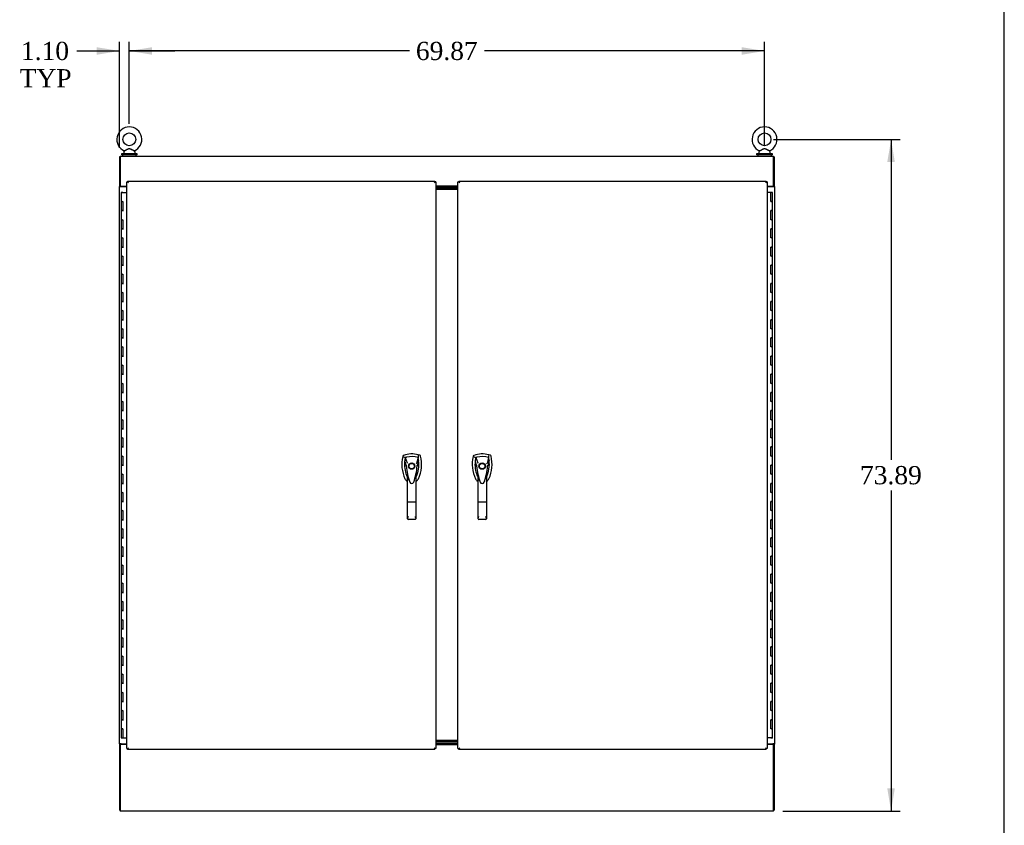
# Model space of a CAD drawing. Header units: inches. Extents: x 1 to 359, y -2 to 239.
# Tile 96 of 103: x 251 to 359, y 67 to 156. Entities that reach past the tile are written whole.
import ezdxf
from ezdxf.enums import TextEntityAlignment as Align

# ---------------------------------------------------------------- set-up
doc = ezdxf.new("R2010")
doc.units = ezdxf.units.IN
doc.header["$MEASUREMENT"] = 0
for name, color, linetype in [('COM54746-60', 7, 'Continuous'), ('COM70098', 7, 'Continuous'), ('COM71195-8', 7, 'Continuous'), ('COM71196-8', 7, 'Continuous'), ('COM71197-1', 7, 'Continuous'), ('COM71302-3', 7, 'Continuous'), ('COM71303-3', 7, 'Continuous'), ('Default', 7, 'Continuous'), ('GSK87756', 7, 'Continuous'), ('HAN13068', 7, 'Continuous'), ('NTS86070', 7, 'Continuous'), ('SCS86414', 7, 'Continuous'), ('WAF25377', 7, 'Continuous'), ('WAM254785', 7, 'Continuous')]:
    doc.layers.add(name, color=color, linetype=linetype)
doc.styles.add('SEACAD_Times_New_Roman', font='times.ttf')
doc.dimstyles.new('HAMMOND_(STH_-_540x360)', dxfattribs={"dimtxt": 2, "dimasz": 2.5, "dimexe": 1, "dimexo": 1, "dimgap": 0.5, "dimtad": 0, "dimtih": 1, "dimtoh": 1, "dimzin": 0, "dimdsep": 46, "dimtxsty": 'SEACAD_Times_New_Roman', "dimblk1": '_SE_FILLED', "dimblk2": '_SE_FILLED', "dimsah": 1, "dimcen": 1, "dimadec": 0, "dimazin": 0, "dimtfac": 0.8, "dimtofl": 0, "dimtmove": 0, "dimatfit": 3, "dimfxl": 1, "dimtolj": 1, "dimtzin": 0, "dimarcsym": 0})

# ---------------------------------------------------------------- blocks, each defined once
blk = doc.blocks.new('SE5')
at = {"layer": 'COM54746-60', "color": 7, "linetype": 'Continuous'}
for p, q in [((262.21, 136.62), (262.1, 136.62)), ((262.1, 136.62), (262.1, 135.62)), ((262.15, 136.63), (262.15, 136.65)), ((262.15, 136.65), (262.2, 136.65)), ((262.2, 136.63), (262.15, 136.63)), ((262.16, 136.63), (262.16, 136.62)), ((262.2, 136.65), (262.22, 136.65)), ((262.2, 136.63), (262.22, 136.63)), ((262.21, 136.62), (262.7, 136.62)), ((262.22, 136.65), (262.27, 136.65)), ((262.27, 136.63), (262.22, 136.63)), ((262.26, 136.62), (262.26, 136.63)), ((262.27, 136.65), (262.27, 136.63)), ((333.55, 136.62), (333.13, 136.62)), ((333.55, 135.62), (333.55, 136.62)), ((333.74, 136.62), (333.55, 136.62)), ((333.74, 135.62), (333.74, 136.62)), ((262.21, 135.62), (262.1, 135.62)), ((262.1, 135.62), (262.21, 135.62)), ((262.1, 135.62), (262.1, 134.62)), ((262.21, 135.62), (262.28, 135.62)), ((262.28, 135.62), (262.28, 134.62)), ((333.55, 135.62), (333.62, 135.62)), ((333.74, 135.62), (333.55, 135.62)), ((333.57, 135.62), (333.57, 135.62)), ((333.74, 135.62), (333.62, 135.62)), ((333.67, 135.62), (333.67, 135.62)), ((333.74, 134.62), (333.74, 135.62)), ((262.21, 134.62), (262.1, 134.62)), ((262.1, 134.62), (262.1, 133.62)), ((262.1, 134.62), (262.33, 134.62)), ((262.21, 134.62), (262.28, 134.62)), ((333.62, 134.62), (333.55, 134.62)), ((333.55, 133.62), (333.55, 134.62)), ((333.62, 134.62), (333.74, 134.62)), ((333.74, 133.62), (333.74, 134.62)), ((262.21, 133.62), (262.1, 133.62)), ((262.1, 133.62), (262.21, 133.62)), ((262.1, 133.62), (262.1, 132.62)), ((262.21, 133.62), (262.28, 133.62)), ((262.28, 133.62), (262.28, 132.62)), ((333.62, 133.62), (333.55, 133.62)), ((333.62, 133.62), (333.74, 133.62)), ((333.74, 133.62), (333.62, 133.62)), ((333.74, 132.62), (333.74, 133.62)), ((262.21, 132.62), (262.1, 132.62)), ((262.1, 132.62), (262.1, 131.62)), ((262.1, 132.62), (262.33, 132.62)), ((262.21, 132.62), (262.28, 132.62)), ((333.62, 132.62), (333.55, 132.62)), ((333.55, 131.62), (333.55, 132.62)), ((333.62, 132.62), (333.74, 132.62)), ((333.74, 131.62), (333.74, 132.62)), ((262.21, 131.62), (262.1, 131.62)), ((262.1, 131.62), (262.21, 131.62)), ((262.1, 131.62), (262.1, 130.62)), ((262.21, 131.62), (262.28, 131.62)), ((262.28, 131.62), (262.28, 130.62)), ((333.62, 131.62), (333.55, 131.62)), ((333.62, 131.62), (333.74, 131.62)), ((333.74, 131.62), (333.62, 131.62)), ((333.74, 130.62), (333.74, 131.62)), ((262.21, 130.62), (262.1, 130.62)), ((262.1, 130.62), (262.1, 129.62)), ((262.1, 130.62), (262.33, 130.62)), ((262.21, 130.62), (262.28, 130.62)), ((333.62, 130.62), (333.55, 130.62)), ((333.55, 129.62), (333.55, 130.62)), ((333.62, 130.62), (333.74, 130.62)), ((333.74, 129.62), (333.74, 130.62)), ((262.21, 129.62), (262.1, 129.62)), ((262.1, 129.62), (262.21, 129.62)), ((262.1, 129.62), (262.1, 128.62)), ((262.21, 129.62), (262.28, 129.62)), ((262.28, 129.62), (262.28, 128.62)), ((333.62, 129.62), (333.55, 129.62)), ((333.62, 129.62), (333.74, 129.62)), ((333.74, 129.62), (333.62, 129.62)), ((333.74, 128.62), (333.74, 129.62)), ((262.21, 128.62), (262.1, 128.62)), ((262.1, 128.62), (262.1, 127.62)), ((262.1, 128.62), (262.33, 128.62)), ((262.21, 128.62), (262.28, 128.62)), ((333.62, 128.62), (333.55, 128.62)), ((333.55, 127.62), (333.55, 128.62)), ((333.62, 128.62), (333.74, 128.62)), ((333.74, 127.62), (333.74, 128.62)), ((262.21, 127.62), (262.1, 127.62)), ((262.1, 127.62), (262.21, 127.62)), ((262.1, 127.62), (262.1, 126.62)), ((262.21, 127.62), (262.28, 127.62)), ((262.28, 127.62), (262.28, 126.62)), ((333.62, 127.62), (333.55, 127.62)), ((333.62, 127.62), (333.74, 127.62)), ((333.74, 127.62), (333.62, 127.62)), ((333.74, 126.62), (333.74, 127.62)), ((262.21, 126.62), (262.1, 126.62)), ((262.1, 126.62), (262.1, 125.62)), ((262.1, 126.62), (262.33, 126.62)), ((262.21, 126.62), (262.28, 126.62)), ((333.62, 126.62), (333.55, 126.62)), ((333.55, 125.62), (333.55, 126.62)), ((333.62, 126.62), (333.74, 126.62)), ((333.74, 125.62), (333.74, 126.62)), ((262.21, 125.62), (262.1, 125.62)), ((262.1, 125.62), (262.21, 125.62)), ((262.1, 125.62), (262.1, 124.62)), ((262.21, 124.62), (262.1, 124.62)), ((262.1, 124.62), (262.1, 123.62)), ((262.1, 124.62), (262.33, 124.62)), ((262.21, 125.62), (262.28, 125.62)), ((262.21, 124.62), (262.28, 124.62)), ((262.28, 125.62), (262.28, 124.62)), ((333.62, 125.62), (333.55, 125.62)), ((333.62, 124.62), (333.55, 124.62)), ((333.55, 123.62), (333.55, 124.62)), ((333.62, 125.62), (333.74, 125.62)), ((333.74, 125.62), (333.62, 125.62)), ((333.62, 124.62), (333.74, 124.62)), ((333.74, 124.62), (333.74, 125.62)), ((333.74, 123.62), (333.74, 124.62)), ((262.21, 123.62), (262.1, 123.62)), ((262.1, 123.62), (262.21, 123.62)), ((262.1, 123.62), (262.1, 122.62)), ((262.21, 123.62), (262.28, 123.62)), ((262.28, 123.62), (262.28, 122.62)), ((333.62, 123.62), (333.55, 123.62)), ((333.62, 123.62), (333.74, 123.62)), ((333.74, 123.62), (333.62, 123.62)), ((333.74, 122.62), (333.74, 123.62)), ((262.21, 122.62), (262.1, 122.62)), ((262.1, 122.62), (262.1, 121.62)), ((262.1, 122.62), (262.33, 122.62)), ((262.21, 122.62), (262.28, 122.62)), ((333.62, 122.62), (333.55, 122.62)), ((333.55, 121.62), (333.55, 122.62)), ((333.62, 122.62), (333.74, 122.62)), ((333.74, 121.62), (333.74, 122.62)), ((262.21, 121.62), (262.1, 121.62)), ((262.1, 121.62), (262.21, 121.62)), ((262.1, 121.62), (262.1, 120.62)), ((262.21, 121.62), (262.28, 121.62)), ((262.28, 121.62), (262.28, 120.62)), ((333.62, 121.62), (333.55, 121.62)), ((333.62, 121.62), (333.74, 121.62)), ((333.74, 121.62), (333.62, 121.62)), ((333.74, 120.62), (333.74, 121.62)), ((262.21, 120.62), (262.1, 120.62)), ((262.1, 120.62), (262.1, 119.62)), ((262.1, 120.62), (262.33, 120.62)), ((262.21, 120.62), (262.28, 120.62)), ((333.62, 120.62), (333.55, 120.62)), ((333.55, 119.62), (333.55, 120.62)), ((333.62, 120.62), (333.74, 120.62)), ((333.74, 119.62), (333.74, 120.62)), ((262.21, 119.62), (262.1, 119.62)), ((262.1, 119.62), (262.21, 119.62)), ((262.1, 119.62), (262.1, 118.62)), ((262.21, 119.62), (262.28, 119.62)), ((262.28, 119.62), (262.28, 118.62)), ((333.62, 119.62), (333.55, 119.62)), ((333.62, 119.62), (333.74, 119.62)), ((333.74, 119.62), (333.62, 119.62)), ((333.74, 118.62), (333.74, 119.62)), ((262.21, 118.62), (262.1, 118.62)), ((262.1, 118.62), (262.1, 117.62)), ((262.1, 118.62), (262.33, 118.62)), ((262.21, 118.62), (262.28, 118.62)), ((333.62, 118.62), (333.55, 118.62)), ((333.55, 117.62), (333.55, 118.62)), ((333.62, 118.62), (333.74, 118.62)), ((333.74, 117.62), (333.74, 118.62)), ((262.21, 117.62), (262.1, 117.62)), ((262.1, 117.62), (262.21, 117.62)), ((262.1, 117.62), (262.1, 116.62)), ((262.21, 117.62), (262.28, 117.62)), ((262.28, 117.62), (262.28, 116.62)), ((333.62, 117.62), (333.55, 117.62)), ((333.62, 117.62), (333.74, 117.62)), ((333.74, 117.62), (333.62, 117.62)), ((333.74, 116.62), (333.74, 117.62)), ((262.21, 116.62), (262.1, 116.62)), ((262.1, 116.62), (262.1, 115.62)), ((262.1, 116.62), (262.33, 116.62)), ((262.21, 116.62), (262.28, 116.62)), ((333.62, 116.62), (333.55, 116.62)), ((333.55, 115.62), (333.55, 116.62)), ((333.62, 116.62), (333.74, 116.62)), ((333.74, 115.62), (333.74, 116.62)), ((262.21, 115.62), (262.1, 115.62)), ((262.1, 115.62), (262.21, 115.62)), ((262.1, 115.62), (262.1, 114.62)), ((262.21, 115.62), (262.28, 115.62)), ((262.28, 115.62), (262.28, 114.62)), ((333.62, 115.62), (333.55, 115.62)), ((333.62, 115.62), (333.74, 115.62)), ((333.74, 115.62), (333.62, 115.62)), ((333.74, 114.62), (333.74, 115.62)), ((262.21, 114.62), (262.1, 114.62)), ((262.1, 114.62), (262.1, 113.62)), ((262.1, 114.62), (262.33, 114.62)), ((262.21, 114.62), (262.28, 114.62)), ((333.62, 114.62), (333.55, 114.62)), ((333.55, 113.62), (333.55, 114.62)), ((333.62, 114.62), (333.74, 114.62)), ((333.74, 113.62), (333.74, 114.62)), ((262.21, 113.62), (262.1, 113.62)), ((262.1, 113.62), (262.21, 113.62)), ((262.1, 113.62), (262.1, 112.62)), ((262.21, 113.62), (262.28, 113.62)), ((262.28, 113.62), (262.28, 112.62)), ((333.62, 113.62), (333.55, 113.62)), ((333.62, 113.62), (333.74, 113.62)), ((333.74, 113.62), (333.62, 113.62)), ((333.74, 112.62), (333.74, 113.62)), ((262.21, 112.62), (262.1, 112.62)), ((262.1, 112.62), (262.1, 111.62)), ((262.1, 112.62), (262.33, 112.62)), ((262.21, 111.62), (262.1, 111.62)), ((262.1, 111.62), (262.21, 111.62)), ((262.1, 111.62), (262.1, 110.62)), ((262.21, 112.62), (262.28, 112.62)), ((262.21, 111.62), (262.28, 111.62)), ((262.28, 111.62), (262.28, 110.62)), ((333.62, 112.62), (333.55, 112.62)), ((333.55, 111.62), (333.55, 112.62)), ((333.62, 111.62), (333.55, 111.62)), ((333.62, 112.62), (333.74, 112.62)), ((333.62, 111.62), (333.74, 111.62)), ((333.74, 111.62), (333.62, 111.62)), ((333.74, 111.62), (333.74, 112.62)), ((333.74, 110.62), (333.74, 111.62)), ((262.21, 110.62), (262.1, 110.62)), ((262.1, 110.62), (262.1, 109.62)), ((262.1, 110.62), (262.33, 110.62)), ((262.21, 110.62), (262.28, 110.62)), ((333.62, 110.62), (333.55, 110.62)), ((333.55, 109.62), (333.55, 110.62)), ((333.62, 110.62), (333.74, 110.62)), ((333.74, 109.62), (333.74, 110.62)), ((262.21, 109.62), (262.1, 109.62)), ((262.1, 109.62), (262.21, 109.62)), ((262.1, 109.62), (262.1, 108.62)), ((262.21, 109.62), (262.28, 109.62)), ((262.28, 109.62), (262.28, 108.62)), ((333.62, 109.62), (333.55, 109.62)), ((333.62, 109.62), (333.74, 109.62)), ((333.74, 109.62), (333.62, 109.62)), ((333.74, 108.62), (333.74, 109.62)), ((262.21, 108.62), (262.1, 108.62)), ((262.1, 108.62), (262.1, 107.62)), ((262.1, 108.62), (262.33, 108.62)), ((262.21, 108.62), (262.28, 108.62)), ((333.62, 108.62), (333.55, 108.62)), ((333.55, 107.62), (333.55, 108.62)), ((333.62, 108.62), (333.74, 108.62)), ((333.74, 107.62), (333.74, 108.62)), ((262.21, 107.62), (262.1, 107.62)), ((262.1, 107.62), (262.21, 107.62)), ((262.1, 107.62), (262.1, 106.62)), ((262.21, 107.62), (262.28, 107.62)), ((262.28, 107.62), (262.28, 106.62)), ((333.62, 107.62), (333.55, 107.62)), ((333.62, 107.62), (333.74, 107.62)), ((333.74, 107.62), (333.62, 107.62)), ((333.74, 106.62), (333.74, 107.62)), ((262.21, 106.62), (262.1, 106.62)), ((262.1, 106.62), (262.1, 105.62)), ((262.1, 106.62), (262.33, 106.62)), ((262.21, 106.62), (262.28, 106.62)), ((333.62, 106.62), (333.55, 106.62)), ((333.55, 105.62), (333.55, 106.62)), ((333.62, 106.62), (333.74, 106.62)), ((333.74, 105.62), (333.74, 106.62)), ((262.21, 105.62), (262.1, 105.62)), ((262.1, 105.62), (262.21, 105.62)), ((262.1, 105.62), (262.1, 104.62)), ((262.21, 105.62), (262.28, 105.62)), ((262.28, 105.62), (262.28, 104.62)), ((333.62, 105.62), (333.55, 105.62)), ((333.62, 105.62), (333.74, 105.62)), ((333.74, 105.62), (333.62, 105.62)), ((333.74, 104.62), (333.74, 105.62)), ((262.21, 104.62), (262.1, 104.62)), ((262.1, 104.62), (262.1, 103.62)), ((262.1, 104.62), (262.33, 104.62)), ((262.21, 104.62), (262.28, 104.62)), ((333.62, 104.62), (333.55, 104.62)), ((333.55, 103.62), (333.55, 104.62)), ((333.62, 104.62), (333.74, 104.62)), ((333.74, 103.62), (333.74, 104.62)), ((262.21, 103.62), (262.1, 103.62)), ((262.1, 103.62), (262.21, 103.62)), ((262.1, 103.62), (262.1, 102.62)), ((262.21, 103.62), (262.28, 103.62)), ((262.28, 103.62), (262.28, 102.62)), ((333.62, 103.62), (333.55, 103.62)), ((333.62, 103.62), (333.74, 103.62)), ((333.74, 103.62), (333.62, 103.62)), ((333.74, 102.62), (333.74, 103.62)), ((262.21, 102.62), (262.1, 102.62)), ((262.1, 102.62), (262.1, 101.62)), ((262.1, 102.62), (262.33, 102.62)), ((262.21, 102.62), (262.28, 102.62)), ((333.62, 102.62), (333.55, 102.62)), ((333.55, 101.62), (333.55, 102.62)), ((333.62, 102.62), (333.74, 102.62)), ((333.74, 101.62), (333.74, 102.62)), ((262.21, 101.62), (262.1, 101.62)), ((262.1, 101.62), (262.21, 101.62)), ((262.1, 101.62), (262.1, 100.62)), ((262.21, 101.62), (262.28, 101.62)), ((262.28, 101.62), (262.28, 100.62)), ((333.62, 101.62), (333.55, 101.62)), ((333.62, 101.62), (333.74, 101.62)), ((333.74, 101.62), (333.62, 101.62)), ((333.74, 100.62), (333.74, 101.62)), ((262.21, 100.62), (262.1, 100.62)), ((262.1, 100.62), (262.1, 99.62)), ((262.1, 100.62), (262.33, 100.62)), ((262.21, 100.62), (262.28, 100.62)), ((333.62, 100.62), (333.55, 100.62)), ((333.55, 99.62), (333.55, 100.62)), ((333.62, 100.62), (333.74, 100.62)), ((333.74, 99.62), (333.74, 100.62)), ((262.21, 99.62), (262.1, 99.62)), ((262.1, 99.62), (262.21, 99.62)), ((262.1, 99.62), (262.1, 98.62)), ((262.21, 98.62), (262.1, 98.62)), ((262.1, 98.62), (262.1, 97.62)), ((262.1, 98.62), (262.33, 98.62)), ((262.21, 99.62), (262.28, 99.62)), ((262.21, 98.62), (262.28, 98.62)), ((262.28, 99.62), (262.28, 98.62)), ((333.62, 99.62), (333.55, 99.62)), ((333.62, 98.62), (333.55, 98.62)), ((333.55, 97.62), (333.55, 98.62)), ((333.62, 99.62), (333.74, 99.62)), ((333.74, 99.62), (333.62, 99.62)), ((333.62, 98.62), (333.74, 98.62)), ((333.74, 98.62), (333.74, 99.62)), ((333.74, 97.62), (333.74, 98.62)), ((262.21, 97.62), (262.1, 97.62)), ((262.1, 97.62), (262.21, 97.62)), ((262.1, 97.62), (262.1, 96.62)), ((262.21, 97.62), (262.28, 97.62)), ((262.28, 97.62), (262.28, 96.62)), ((333.62, 97.62), (333.55, 97.62)), ((333.62, 97.62), (333.74, 97.62)), ((333.74, 97.62), (333.62, 97.62)), ((333.74, 96.62), (333.74, 97.62)), ((262.21, 96.62), (262.1, 96.62)), ((262.1, 96.62), (262.1, 95.62)), ((262.1, 96.62), (262.33, 96.62)), ((262.21, 96.62), (262.28, 96.62)), ((333.62, 96.62), (333.55, 96.62)), ((333.55, 95.62), (333.55, 96.62)), ((333.62, 96.62), (333.74, 96.62)), ((333.74, 95.62), (333.74, 96.62)), ((262.21, 95.62), (262.1, 95.62)), ((262.1, 95.62), (262.21, 95.62)), ((262.1, 95.62), (262.1, 94.62)), ((262.21, 95.62), (262.28, 95.62)), ((262.28, 95.62), (262.28, 94.62)), ((333.62, 95.62), (333.55, 95.62)), ((333.62, 95.62), (333.74, 95.62)), ((333.74, 95.62), (333.62, 95.62)), ((333.74, 94.62), (333.74, 95.62)), ((262.21, 94.62), (262.1, 94.62)), ((262.1, 94.62), (262.1, 93.62)), ((262.1, 94.62), (262.33, 94.62)), ((262.21, 94.62), (262.28, 94.62)), ((333.62, 94.62), (333.55, 94.62)), ((333.55, 93.62), (333.55, 94.62)), ((333.62, 94.62), (333.74, 94.62)), ((333.74, 93.62), (333.74, 94.62)), ((262.21, 93.62), (262.1, 93.62)), ((262.1, 93.62), (262.21, 93.62)), ((262.1, 93.62), (262.1, 92.62)), ((262.21, 93.62), (262.28, 93.62)), ((262.28, 93.62), (262.28, 92.62)), ((333.62, 93.62), (333.55, 93.62)), ((333.62, 93.62), (333.74, 93.62)), ((333.74, 93.62), (333.62, 93.62)), ((333.74, 92.62), (333.74, 93.62)), ((262.21, 92.62), (262.1, 92.62)), ((262.1, 92.62), (262.1, 91.62)), ((262.1, 92.62), (262.33, 92.62)), ((262.21, 92.62), (262.28, 92.62)), ((333.62, 92.62), (333.55, 92.62)), ((333.55, 91.62), (333.55, 92.62)), ((333.62, 92.62), (333.74, 92.62)), ((333.74, 91.62), (333.74, 92.62)), ((262.21, 91.62), (262.1, 91.62)), ((262.1, 91.62), (262.21, 91.62)), ((262.1, 91.62), (262.1, 90.62)), ((262.21, 91.62), (262.28, 91.62)), ((262.28, 91.62), (262.28, 90.62)), ((333.62, 91.62), (333.55, 91.62)), ((333.62, 91.62), (333.74, 91.62)), ((333.74, 91.62), (333.62, 91.62)), ((333.74, 90.62), (333.74, 91.62)), ((262.21, 90.62), (262.1, 90.62)), ((262.1, 90.62), (262.1, 89.62)), ((262.1, 90.62), (262.33, 90.62)), ((262.21, 90.62), (262.28, 90.62)), ((333.62, 90.62), (333.55, 90.62)), ((333.55, 89.62), (333.55, 90.62)), ((333.62, 90.62), (333.74, 90.62)), ((333.74, 89.62), (333.74, 90.62)), ((262.21, 89.62), (262.1, 89.62)), ((262.1, 89.62), (262.21, 89.62)), ((262.1, 89.62), (262.1, 88.62)), ((262.21, 89.62), (262.28, 89.62)), ((262.28, 89.62), (262.28, 88.62)), ((333.62, 89.62), (333.55, 89.62)), ((333.62, 89.62), (333.74, 89.62)), ((333.74, 89.62), (333.62, 89.62)), ((333.74, 88.62), (333.74, 89.62)), ((262.21, 88.62), (262.1, 88.62)), ((262.1, 88.62), (262.1, 87.62)), ((262.1, 88.62), (262.33, 88.62)), ((262.21, 88.62), (262.28, 88.62)), ((333.62, 88.62), (333.55, 88.62)), ((333.55, 87.62), (333.55, 88.62)), ((333.62, 88.62), (333.74, 88.62)), ((333.74, 87.62), (333.74, 88.62)), ((262.21, 87.62), (262.1, 87.62)), ((262.1, 87.62), (262.21, 87.62)), ((262.1, 87.62), (262.1, 86.62)), ((262.21, 87.62), (262.28, 87.62)), ((262.28, 87.62), (262.28, 86.62)), ((333.62, 87.62), (333.55, 87.62)), ((333.62, 87.62), (333.74, 87.62)), ((333.74, 87.62), (333.62, 87.62)), ((333.74, 86.62), (333.74, 87.62)), ((262.21, 86.62), (262.1, 86.62)), ((262.1, 86.62), (262.1, 85.62)), ((262.1, 86.62), (262.33, 86.62)), ((262.21, 85.62), (262.1, 85.62)), ((262.1, 85.62), (262.21, 85.62)), ((262.1, 85.62), (262.1, 84.62)), ((262.21, 86.62), (262.28, 86.62)), ((262.21, 85.62), (262.28, 85.62)), ((262.28, 85.62), (262.28, 84.62)), ((333.62, 86.62), (333.55, 86.62)), ((333.55, 85.62), (333.55, 86.62)), ((333.62, 85.62), (333.55, 85.62)), ((333.62, 86.62), (333.74, 86.62)), ((333.62, 85.62), (333.74, 85.62)), ((333.74, 85.62), (333.62, 85.62)), ((333.74, 85.62), (333.74, 86.62)), ((333.74, 84.62), (333.74, 85.62)), ((262.21, 84.62), (262.1, 84.62)), ((262.1, 84.62), (262.1, 83.62)), ((262.1, 84.62), (262.33, 84.62)), ((262.21, 84.62), (262.28, 84.62)), ((333.62, 84.62), (333.55, 84.62)), ((333.55, 83.62), (333.55, 84.62)), ((333.62, 84.62), (333.74, 84.62)), ((333.74, 83.62), (333.74, 84.62)), ((262.21, 83.62), (262.1, 83.62)), ((262.1, 83.62), (262.21, 83.62)), ((262.1, 83.62), (262.1, 82.62)), ((262.21, 83.62), (262.28, 83.62)), ((262.28, 83.62), (262.28, 82.62)), ((333.62, 83.62), (333.55, 83.62)), ((333.62, 83.62), (333.74, 83.62)), ((333.74, 83.62), (333.62, 83.62)), ((333.74, 82.62), (333.74, 83.62)), ((262.21, 82.62), (262.1, 82.62)), ((262.1, 82.62), (262.1, 81.62)), ((262.1, 82.62), (262.33, 82.62)), ((262.21, 82.62), (262.28, 82.62)), ((333.62, 82.62), (333.55, 82.62)), ((333.55, 81.62), (333.55, 82.62)), ((333.62, 82.62), (333.74, 82.62)), ((333.74, 81.62), (333.74, 82.62)), ((262.21, 81.62), (262.1, 81.62)), ((262.1, 81.62), (262.21, 81.62)), ((262.1, 81.62), (262.1, 80.62)), ((262.21, 81.62), (262.28, 81.62)), ((262.28, 81.62), (262.28, 80.62)), ((333.62, 81.62), (333.55, 81.62)), ((333.62, 81.62), (333.74, 81.62)), ((333.74, 81.62), (333.62, 81.62)), ((333.74, 80.62), (333.74, 81.62)), ((262.21, 80.62), (262.1, 80.62)), ((262.1, 80.62), (262.1, 79.62)), ((262.1, 80.62), (262.33, 80.62)), ((262.21, 80.62), (262.28, 80.62)), ((333.62, 80.62), (333.55, 80.62)), ((333.55, 79.62), (333.55, 80.62)), ((333.62, 80.62), (333.74, 80.62)), ((333.74, 79.62), (333.74, 80.62)), ((262.21, 79.62), (262.1, 79.62)), ((262.1, 79.62), (262.21, 79.62)), ((262.1, 79.62), (262.1, 78.62)), ((262.21, 79.62), (262.28, 79.62)), ((262.28, 79.62), (262.28, 78.62)), ((333.62, 79.62), (333.55, 79.62)), ((333.62, 79.62), (333.74, 79.62)), ((333.74, 79.62), (333.62, 79.62)), ((333.74, 78.62), (333.74, 79.62)), ((262.21, 78.62), (262.1, 78.62)), ((262.1, 78.62), (262.1, 77.62)), ((262.1, 78.62), (262.33, 78.62)), ((262.21, 78.62), (262.28, 78.62)), ((333.55, 77.62), (333.55, 78.62)), ((333.62, 78.62), (333.55, 78.62)), ((333.62, 78.62), (333.74, 78.62)), ((333.74, 77.62), (333.74, 78.62)), ((262.1, 77.62), (262.21, 77.62)), ((262.1, 77.62), (262.28, 77.62)), ((262.1, 77.62), (262.1, 76.62)), ((262.16, 77.62), (262.16, 77.62)), ((262.28, 77.62), (262.21, 77.62)), ((262.26, 77.62), (262.26, 77.62)), ((262.28, 77.62), (262.28, 76.62)), ((333.62, 77.62), (333.55, 77.62)), ((333.62, 77.62), (333.74, 77.62)), ((333.74, 77.62), (333.62, 77.62)), ((333.74, 76.62), (333.74, 77.62)), ((262.1, 76.62), (262.28, 76.62)), ((262.28, 76.62), (262.7, 76.62)), ((333.62, 76.62), (333.13, 76.62)), ((333.56, 76.58), (333.56, 76.61)), ((333.56, 76.61), (333.61, 76.61)), ((333.61, 76.58), (333.56, 76.58)), ((333.57, 76.62), (333.57, 76.61)), ((333.63, 76.61), (333.61, 76.61)), ((333.63, 76.58), (333.61, 76.58)), ((333.62, 76.62), (333.74, 76.62)), ((333.63, 76.61), (333.68, 76.61)), ((333.68, 76.58), (333.63, 76.58)), ((333.67, 76.61), (333.67, 76.62)), ((333.68, 76.61), (333.68, 76.58))]:
    blk.add_line(p, q, dxfattribs=at)
at = {"layer": 'COM70098', "color": 7, "linetype": 'Continuous'}
for p, q in [((299.13, 137.26), (296.7, 137.26)), ((299.13, 137.16), (296.7, 137.16)), ((299.13, 137.04), (296.7, 137.04)), ((299.13, 136.95), (296.7, 136.95)), ((299.13, 76.33), (296.7, 76.33)), ((299.13, 76.23), (296.7, 76.23)), ((296.7, 76.04), (299.13, 76.04)), ((296.7, 75.95), (299.13, 75.95))]:
    blk.add_line(p, q, dxfattribs=at)
at = {"layer": 'COM71195-8', "color": 7, "linetype": 'Continuous'}
for p, q in [((262.7, 137.79), (262.79, 137.79)), ((262.7, 75.45), (262.7, 137.79)), ((262.79, 137.88), (262.79, 137.79)), ((262.79, 137.88), (296.6, 137.88)), ((262.79, 137.79), (262.89, 137.69)), ((262.79, 137.79), (262.89, 137.69)), ((296.6, 137.79), (296.51, 137.69)), ((296.6, 137.79), (296.51, 137.69)), ((296.6, 137.88), (296.6, 137.79)), ((296.7, 137.79), (296.6, 137.79)), ((296.7, 137.79), (296.7, 75.45)), ((262.7, 75.45), (262.79, 75.45)), ((262.79, 75.45), (262.89, 75.54)), ((262.79, 75.45), (262.89, 75.54)), ((262.79, 75.35), (262.79, 75.45)), ((296.6, 75.35), (262.79, 75.35)), ((296.6, 75.45), (296.51, 75.54)), ((296.6, 75.45), (296.51, 75.54)), ((296.6, 75.35), (296.6, 75.45)), ((296.7, 75.45), (296.6, 75.45))]:
    blk.add_line(p, q, dxfattribs=at)
at = {"layer": 'COM71196-8', "color": 7, "linetype": 'Continuous'}
for p, q in [((299.13, 137.79), (299.23, 137.79)), ((299.13, 75.45), (299.13, 137.79)), ((299.23, 137.88), (299.23, 137.79)), ((299.23, 137.88), (333.04, 137.88)), ((299.23, 137.79), (299.32, 137.69)), ((299.23, 137.79), (299.32, 137.69)), ((333.04, 137.79), (332.94, 137.69)), ((333.04, 137.79), (332.94, 137.69)), ((333.04, 137.88), (333.04, 137.79)), ((333.13, 137.79), (333.04, 137.79)), ((333.13, 137.79), (333.13, 75.45)), ((299.13, 75.45), (299.23, 75.45)), ((299.23, 75.45), (299.32, 75.54)), ((299.23, 75.45), (299.32, 75.54)), ((299.23, 75.35), (299.23, 75.45)), ((333.04, 75.35), (299.23, 75.35)), ((333.04, 75.45), (332.94, 75.54)), ((333.04, 75.45), (332.94, 75.54)), ((333.04, 75.35), (333.04, 75.45)), ((333.13, 75.45), (333.04, 75.45))]:
    blk.add_line(p, q, dxfattribs=at)
at = {"layer": 'COM71197-1', "color": 7, "linetype": 'Continuous'}
for p, q in [((261.98, 140.54), (261.89, 140.54)), ((261.89, 140.54), (261.89, 137.29)), ((333.85, 140.54), (333.95, 140.54)), ((333.95, 137.29), (333.95, 140.54)), ((261.89, 137.26), (261.89, 137.29)), ((261.98, 137.29), (261.89, 137.29)), ((261.89, 75.95), (261.89, 137.26)), ((261.89, 137.26), (262.08, 137.26)), ((261.98, 137.26), (261.98, 137.29)), ((262.7, 137.26), (262.08, 137.26)), ((333.76, 137.26), (333.13, 137.26)), ((333.76, 137.26), (333.95, 137.26)), ((333.85, 137.26), (333.85, 137.29)), ((333.95, 137.29), (333.85, 137.29)), ((333.95, 137.26), (333.95, 137.29)), ((333.95, 137.26), (333.95, 75.95)), ((261.89, 75.95), (261.89, 75.92)), ((262.08, 75.95), (261.89, 75.95)), ((261.89, 75.92), (261.98, 75.92)), ((261.89, 75.92), (261.89, 68.67)), ((261.98, 75.95), (261.98, 75.92)), ((262.08, 75.95), (262.7, 75.95)), ((333.13, 75.95), (333.76, 75.95)), ((333.95, 75.95), (333.76, 75.95)), ((333.85, 75.95), (333.85, 75.92)), ((333.85, 75.92), (333.95, 75.92)), ((333.95, 75.95), (333.95, 75.92)), ((333.95, 68.67), (333.95, 75.92)), ((261.98, 68.67), (261.89, 68.67)), ((333.95, 68.67), (333.85, 68.67))]:
    blk.add_line(p, q, dxfattribs=at)
at = {"layer": 'COM71302-3', "color": 7, "linetype": 'Continuous'}
for p, q in [((261.98, 140.63), (333.85, 140.63)), ((261.98, 140.63), (261.98, 140.49)), ((261.98, 140.49), (261.98, 137.29)), ((333.85, 140.49), (333.85, 140.63)), ((333.85, 137.29), (333.85, 140.49)), ((261.98, 137.29), (262.7, 137.29)), ((296.7, 137.35), (299.13, 137.35)), ((333.13, 137.29), (333.85, 137.29))]:
    blk.add_line(p, q, dxfattribs=at)
at = {"layer": 'COM71303-3', "color": 7, "linetype": 'Continuous'}
for p, q in [((261.98, 75.92), (261.98, 68.76)), ((261.98, 75.92), (262.7, 75.92)), ((299.13, 75.94), (296.7, 75.94)), ((299.13, 75.85), (296.7, 75.85)), ((333.13, 75.92), (333.85, 75.92)), ((333.85, 68.76), (333.85, 75.92)), ((261.98, 68.76), (261.98, 68.57)), ((333.85, 68.57), (261.98, 68.57)), ((333.85, 68.57), (333.85, 68.76))]:
    blk.add_line(p, q, dxfattribs=at)
at = {"layer": 'GSK87756', "color": 7, "linetype": 'Continuous'}
for p, q in [((299.13, 137.16), (296.7, 137.16)), ((299.13, 136.98), (296.7, 136.98)), ((299.13, 76.23), (296.7, 76.23)), ((299.13, 76.04), (296.7, 76.04))]:
    blk.add_line(p, q, dxfattribs=at)
at = {"layer": 'HAN13068', "color": 7, "linetype": 'Continuous'}
for p, q in [((293.06, 107.62), (293.05, 107.56)), ((293.05, 107.56), (293.33, 107.46)), ((293.33, 107.46), (293.55, 106.88)), ((294.75, 107.46), (294.58, 106.8)), ((294.94, 107.71), (294.76, 107.77)), ((300.81, 107.62), (300.8, 107.56)), ((300.8, 107.56), (301.08, 107.46)), ((301.08, 107.46), (301.3, 106.88)), ((302.5, 107.46), (302.33, 106.8)), ((302.69, 107.71), (302.51, 107.77)), ((293.43, 106.53), (293.43, 106.53)), ((293.55, 106.88), (293.59, 106.85)), ((294.65, 106.54), (294.65, 106.54)), ((301.18, 106.53), (301.18, 106.53)), ((301.3, 106.88), (301.34, 106.85)), ((302.4, 106.54), (302.4, 106.54)), ((293.59, 102.54), (293.59, 105.52)), ((294.5, 105.52), (294.5, 102.54)), ((294.5, 105.24), (294.52, 105.28)), ((301.34, 102.54), (301.34, 105.52)), ((302.25, 105.52), (302.25, 102.54)), ((302.25, 105.24), (302.27, 105.28)), ((293.78, 104.88), (293.78, 104.87)), ((301.53, 104.88), (301.53, 104.87)), ((293.59, 100.73), (293.59, 102.54)), ((294.41, 102.54), (293.68, 102.54)), ((294.5, 102.54), (294.5, 100.73)), ((301.34, 100.73), (301.34, 102.54)), ((302.16, 102.54), (301.43, 102.54)), ((302.25, 102.54), (302.25, 100.73)), ((294.41, 100.64), (293.68, 100.64)), ((302.16, 100.64), (301.43, 100.64))]:
    blk.add_line(p, q, dxfattribs=at)
for centre, radius in [((294.04, 106.52), 0.35), ((294.04, 106.52), 0.3), ((301.79, 106.52), 0.35), ((301.79, 106.52), 0.3)]:
    blk.add_circle(centre, radius, dxfattribs=at)
for centre, radius, start, end in [((296.67, 106.71), 3.72, 166.7532, 205.1027), ((294.04, 105.28), 2.58, 73.8589, 110.3492), ((296.67, 106.71), 3.42, 167.3846, 174.7018), ((294.04, 105.28), 2.28, 106.8385, 108.0343), ((294.04, 105.28), 2.28, 104.4503, 106.8385), ((294.04, 105.28), 2.28, 71.9657, 104.4503), ((291.41, 106.71), 3.42, 10.1138, 12.6154), ((291.41, 106.71), 3.42, 8.519, 10.1138), ((304.42, 106.71), 3.72, 166.7532, 205.1027), ((301.79, 105.28), 2.58, 73.8589, 110.3492), ((304.42, 106.71), 3.42, 167.3846, 174.7018), ((301.79, 105.28), 2.28, 106.8385, 108.0343), ((301.79, 105.28), 2.28, 104.4503, 106.8385), ((301.79, 105.28), 2.28, 71.9657, 104.4503), ((299.16, 106.71), 3.42, 10.1138, 12.6154), ((299.16, 106.71), 3.42, 8.519, 10.1138), ((296.67, 106.71), 3.42, 174.7018, 200.2077), ((293.52, 105.19), 1.35, 91.2336, 93.7696), ((300.28, 107.1), 6.87, 184.7542, 199.9908), ((287.6, 107.13), 7.07, 340.3478, 355.1696), ((291.41, 106.71), 3.42, 334.8973, 7.2824), ((307.4, 80.09), 29.63, 115.6418, 115.7539), ((294.58, 105.75), 0.791, 85.3077, 89.6394), ((291.41, 106.71), 3.42, 7.2824, 8.519), ((304.42, 106.71), 3.42, 174.7018, 200.2077), ((301.27, 105.19), 1.35, 91.2336, 93.7696), ((308.03, 107.1), 6.87, 184.7542, 199.9908), ((295.35, 107.13), 7.07, 340.3478, 355.1696), ((299.16, 106.71), 3.42, 334.8973, 7.2824), ((315.15, 80.09), 29.63, 115.6418, 115.7539), ((302.33, 105.75), 0.791, 85.3077, 89.6394), ((299.16, 106.71), 3.42, 7.2824, 8.519), ((296.67, 106.71), 3.42, 200.2077, 205.1027), ((293.98, 105.45), 0.45, 205.1027, 208.4225), ((292.06, 104.91), 1.65, 10.2762, 21.6458), ((294.1, 105.45), 0.45, 331.5775, 334.8973), ((294.1, 105.45), 0.75, 301.8486, 334.8973), ((304.42, 106.71), 3.42, 200.2077, 205.1027), ((301.73, 105.45), 0.45, 205.1027, 208.4225), ((299.81, 104.91), 1.65, 10.2762, 21.6458), ((301.85, 105.45), 0.45, 331.5775, 334.8973), ((301.85, 105.45), 0.75, 301.8486, 334.8973), ((293.98, 105.45), 0.75, 233.4788, 238.1514), ((294.04, 104.84), 0.234, 202.2802, 338.2167), ((301.73, 105.45), 0.75, 233.4788, 238.1514), ((301.79, 104.84), 0.234, 202.2802, 338.2167), ((293.68, 100.73), 0.0903, 180.0017, 181.1154), ((293.68, 100.73), 0.09, 181.1172, 270), ((294.41, 100.73), 0.09, 270, 358.8828), ((294.41, 100.73), 0.0903, 358.8846, 359.9983), ((301.43, 100.73), 0.0903, 180.0017, 181.1154), ((301.43, 100.73), 0.09, 181.1172, 270), ((302.16, 100.73), 0.09, 270, 358.8828), ((302.16, 100.73), 0.0903, 358.8846, 359.9983)]:
    blk.add_arc(centre, radius, start, end, dxfattribs=at)
for points in [[(293.14, 107.71), (293.1, 107.69), (293.07, 107.66), (293.06, 107.62)], [(294.76, 107.77), (294.76, 107.66), (294.75, 107.56), (294.75, 107.46)], [(295.02, 107.62), (295.01, 107.66), (294.98, 107.69), (294.94, 107.71)], [(300.89, 107.71), (300.85, 107.69), (300.82, 107.66), (300.81, 107.62)], [(302.51, 107.77), (302.51, 107.66), (302.5, 107.56), (302.5, 107.46)], [(302.77, 107.62), (302.76, 107.66), (302.73, 107.69), (302.69, 107.71)], [(293.27, 107.02), (293.32, 106.86), (293.38, 106.7), (293.43, 106.53)], [(294.8, 107.14), (294.75, 106.94), (294.7, 106.74), (294.65, 106.54)], [(301.02, 107.02), (301.07, 106.86), (301.13, 106.7), (301.18, 106.53)], [(302.55, 107.14), (302.5, 106.94), (302.45, 106.74), (302.4, 106.54)], [(293.3, 105.13), (293.35, 105.02), (293.44, 104.92), (293.53, 104.85)], [(301.05, 105.13), (301.1, 105.02), (301.19, 104.92), (301.28, 104.85)]]:
    blk.add_open_spline(points, degree=3, dxfattribs=at)
for points, knots in [([(294.78, 105.13), (294.96, 105.51), (295.07, 105.93), (295.15, 106.78), (295.12, 107.21), (295.02, 107.62)], [0, 0, 0, 0, 0.5, 0.5, 1, 1, 1, 1]), ([(302.53, 105.13), (302.71, 105.51), (302.82, 105.93), (302.9, 106.78), (302.87, 107.21), (302.77, 107.62)], [0, 0, 0, 0, 0.5, 0.5, 1, 1, 1, 1]), ([(293.78, 104.88), (293.76, 104.92), (293.75, 104.96), (293.72, 105.07), (293.69, 105.14), (293.68, 105.21)], [0.770336, 0.770336, 0.770336, 0.770336, 0.8588735, 0.8588735, 1, 1, 1, 1]), ([(294.41, 105.21), (294.42, 105.26), (294.44, 105.32), (294.46, 105.41), (294.47, 105.43), (294.48, 105.48), (294.48, 105.49), (294.49, 105.51), (294.49, 105.51), (294.49, 105.52), (294.5, 105.52), (294.5, 105.52)], [0, 0, 0, 0, 0.5, 0.5, 0.75, 0.75, 0.875, 0.875, 0.9375, 0.9375, 1, 1, 1, 1]), ([(301.53, 104.88), (301.51, 104.92), (301.5, 104.96), (301.47, 105.07), (301.44, 105.14), (301.43, 105.21)], [0.770336, 0.770336, 0.770336, 0.770336, 0.8588735, 0.8588735, 1, 1, 1, 1]), ([(302.16, 105.21), (302.17, 105.26), (302.19, 105.32), (302.21, 105.41), (302.22, 105.43), (302.23, 105.48), (302.23, 105.49), (302.24, 105.51), (302.24, 105.51), (302.24, 105.52), (302.25, 105.52), (302.25, 105.52)], [0, 0, 0, 0, 0.5, 0.5, 0.75, 0.75, 0.875, 0.875, 0.9375, 0.9375, 1, 1, 1, 1]), ([(293.68, 102.54), (293.67, 102.54), (293.66, 102.54), (293.65, 102.54), (293.65, 102.54), (293.64, 102.54), (293.63, 102.54), (293.62, 102.54), (293.62, 102.54), (293.6, 102.54), (293.6, 102.54), (293.59, 102.54), (293.59, 102.54), (293.59, 102.54), (293.59, 102.54), (293.59, 102.54)], [0, 0, 0, 0, 0.125, 0.125, 0.25, 0.25, 0.375, 0.375, 0.5, 0.5, 0.75, 0.75, 0.875, 0.875, 1, 1, 1, 1]), ([(294.5, 102.54), (294.5, 102.54), (294.49, 102.54), (294.49, 102.54), (294.49, 102.54), (294.48, 102.54), (294.48, 102.54), (294.46, 102.54), (294.46, 102.54), (294.45, 102.54), (294.45, 102.54), (294.43, 102.54), (294.43, 102.54), (294.42, 102.54), (294.41, 102.54), (294.41, 102.54)], [0, 0, 0, 0, 0.125, 0.125, 0.25, 0.25, 0.5, 0.5, 0.625, 0.625, 0.75, 0.75, 0.875, 0.875, 1, 1, 1, 1]), ([(301.43, 102.54), (301.42, 102.54), (301.41, 102.54), (301.4, 102.54), (301.4, 102.54), (301.39, 102.54), (301.38, 102.54), (301.37, 102.54), (301.37, 102.54), (301.35, 102.54), (301.35, 102.54), (301.34, 102.54), (301.34, 102.54), (301.34, 102.54), (301.34, 102.54), (301.34, 102.54)], [0, 0, 0, 0, 0.125, 0.125, 0.25, 0.25, 0.375, 0.375, 0.5, 0.5, 0.75, 0.75, 0.875, 0.875, 1, 1, 1, 1]), ([(302.25, 102.54), (302.25, 102.54), (302.24, 102.54), (302.24, 102.54), (302.24, 102.54), (302.23, 102.54), (302.23, 102.54), (302.21, 102.54), (302.21, 102.54), (302.2, 102.54), (302.2, 102.54), (302.18, 102.54), (302.18, 102.54), (302.17, 102.54), (302.16, 102.54), (302.16, 102.54)], [0, 0, 0, 0, 0.125, 0.125, 0.25, 0.25, 0.5, 0.5, 0.625, 0.625, 0.75, 0.75, 0.875, 0.875, 1, 1, 1, 1]), ([(293.59, 100.73), (293.59, 100.75), (293.59, 100.76), (293.6, 100.79), (293.6, 100.8), (293.61, 100.82), (293.61, 100.83), (293.63, 100.86), (293.63, 100.88), (293.65, 100.92), (293.65, 100.93), (293.67, 100.95), (293.67, 100.96), (293.68, 100.97)], [0, 0, 0, 0, 0.25, 0.25, 0.375, 0.375, 0.5, 0.5, 0.75, 0.75, 0.875, 0.875, 1, 1, 1, 1]), ([(294.41, 100.97), (294.41, 100.96), (294.42, 100.95), (294.43, 100.93), (294.43, 100.92), (294.45, 100.88), (294.46, 100.86), (294.47, 100.83), (294.47, 100.82), (294.48, 100.8), (294.48, 100.79), (294.49, 100.76), (294.5, 100.75), (294.5, 100.73)], [0, 0, 0, 0, 0.125, 0.125, 0.25, 0.25, 0.5, 0.5, 0.625, 0.625, 0.75, 0.75, 1, 1, 1, 1]), ([(301.34, 100.73), (301.34, 100.75), (301.34, 100.76), (301.35, 100.79), (301.35, 100.8), (301.36, 100.82), (301.36, 100.83), (301.38, 100.86), (301.38, 100.88), (301.4, 100.92), (301.4, 100.93), (301.42, 100.95), (301.42, 100.96), (301.43, 100.97)], [0, 0, 0, 0, 0.25, 0.25, 0.375, 0.375, 0.5, 0.5, 0.75, 0.75, 0.875, 0.875, 1, 1, 1, 1]), ([(302.16, 100.97), (302.16, 100.96), (302.17, 100.95), (302.18, 100.93), (302.18, 100.92), (302.2, 100.88), (302.21, 100.86), (302.22, 100.83), (302.22, 100.82), (302.23, 100.8), (302.23, 100.79), (302.24, 100.76), (302.25, 100.75), (302.25, 100.73)], [0, 0, 0, 0, 0.125, 0.125, 0.25, 0.25, 0.5, 0.5, 0.625, 0.625, 0.75, 0.75, 1, 1, 1, 1])]:
    blk.add_open_spline(points, degree=3, knots=knots, dxfattribs=at)
at = {"layer": 'NTS86070', "color": 7, "linetype": 'Continuous'}
for p, q in [((297.36, 75.95), (297.36, 75.94)), ((297.42, 75.95), (297.42, 75.94)), ((298.1, 75.95), (298.1, 75.94)), ((298.17, 75.94), (298.17, 75.95)), ((298.41, 75.95), (298.41, 75.94)), ((298.48, 75.94), (298.48, 75.95))]:
    blk.add_line(p, q, dxfattribs=at)
at = {"layer": 'SCS86414', "color": 7, "linetype": 'Continuous'}
for p, q in [((262.36, 141.05), (262.36, 140.93)), ((262.44, 141.17), (262.37, 141.09)), ((263.59, 141.09), (263.53, 141.17)), ((263.61, 140.93), (263.61, 141.05)), ((332.23, 141.05), (332.23, 140.93)), ((332.31, 141.17), (332.24, 141.09)), ((333.46, 141.09), (333.4, 141.17)), ((333.48, 140.93), (333.48, 141.05))]:
    blk.add_line(p, q, dxfattribs=at)
for centre in [(262.98, 142.46), (332.85, 142.46)]:
    blk.add_circle(centre, 0.704, dxfattribs=at)
for centre, radius, start, end in [((262.98, 142.46), 1.37, 90, 245.9951), ((262.98, 142.46), 1.37, 294.001, 90), ((332.85, 142.46), 1.37, 90, 245.9951), ((332.85, 142.46), 1.37, 294.001, 90), ((262.42, 141.05), 0.06, 140.3214, 180), ((262.42, 140.93), 0.06, 180, 270), ((263.55, 141.19), 0.03, 62.2972, 242.1084), ((263.55, 140.93), 0.06, 270, 0), ((263.55, 141.05), 0.06, 0, 39.6786), ((332.29, 141.05), 0.06, 140.3214, 180), ((332.29, 140.93), 0.06, 180, 270), ((333.42, 141.19), 0.03, 62.2972, 242.1084), ((333.42, 140.93), 0.06, 270, 0), ((333.42, 141.05), 0.06, 0, 39.6786)]:
    blk.add_arc(centre, radius, start, end, dxfattribs=at)
for points, knots in [([(262.42, 141.22), (262.42, 141.22), (262.42, 141.22), (262.42, 141.22), (262.45, 141.23), (262.53, 141.27), (262.58, 141.29), (262.69, 141.35), (262.74, 141.37), (262.86, 141.42), (262.93, 141.44), (263.02, 141.44), (263.05, 141.43), (263.12, 141.41), (263.15, 141.4), (263.24, 141.36), (263.29, 141.34), (263.4, 141.28), (263.45, 141.26), (263.52, 141.22), (263.54, 141.21), (263.54, 141.22), (263.54, 141.22), (263.54, 141.22)], [0.4341316, 0.4341316, 0.4341316, 0.4341316, 0.4375, 0.4375, 0.5, 0.5, 0.5625, 0.5625, 0.625, 0.625, 0.6875, 0.6875, 0.71875, 0.71875, 0.75, 0.75, 0.8125, 0.8125, 0.875, 0.875, 0.9375, 0.9375, 0.9436464, 0.9436464, 0.9436464, 0.9436464]), ([(263.53, 141.17), (263.53, 141.17), (263.51, 141.18), (263.45, 141.21), (263.4, 141.24), (263.32, 141.28), (263.29, 141.3), (263.24, 141.33), (263.21, 141.34), (263.15, 141.37), (263.12, 141.39), (263.06, 141.41), (263.03, 141.42), (262.97, 141.42), (262.93, 141.42), (262.87, 141.4), (262.84, 141.39), (262.75, 141.35), (262.7, 141.31), (262.59, 141.26), (262.54, 141.23), (262.46, 141.19), (262.44, 141.17), (262.43, 141.17), (262.43, 141.17), (262.43, 141.17)], [0.0683017, 0.0683017, 0.0683017, 0.0683017, 0.125, 0.125, 0.1875, 0.1875, 0.21875, 0.21875, 0.25, 0.25, 0.28125, 0.28125, 0.3125, 0.3125, 0.34375, 0.34375, 0.375, 0.375, 0.4375, 0.4375, 0.5, 0.5, 0.5625, 0.5625, 0.5685641, 0.5685641, 0.5685641, 0.5685641]), ([(332.29, 141.22), (332.29, 141.22), (332.29, 141.22), (332.29, 141.22), (332.32, 141.23), (332.4, 141.27), (332.45, 141.29), (332.56, 141.35), (332.61, 141.37), (332.73, 141.42), (332.8, 141.44), (332.89, 141.44), (332.92, 141.43), (332.99, 141.41), (333.02, 141.4), (333.11, 141.36), (333.16, 141.34), (333.27, 141.28), (333.32, 141.26), (333.39, 141.22), (333.41, 141.21), (333.41, 141.22), (333.41, 141.22), (333.41, 141.22)], [0.4341316, 0.4341316, 0.4341316, 0.4341316, 0.4375, 0.4375, 0.5, 0.5, 0.5625, 0.5625, 0.625, 0.625, 0.6875, 0.6875, 0.71875, 0.71875, 0.75, 0.75, 0.8125, 0.8125, 0.875, 0.875, 0.9375, 0.9375, 0.9436464, 0.9436464, 0.9436464, 0.9436464]), ([(333.4, 141.17), (333.4, 141.17), (333.38, 141.18), (333.32, 141.21), (333.27, 141.24), (333.19, 141.28), (333.16, 141.3), (333.11, 141.33), (333.08, 141.34), (333.02, 141.37), (332.99, 141.39), (332.93, 141.41), (332.9, 141.42), (332.84, 141.42), (332.8, 141.42), (332.74, 141.4), (332.71, 141.39), (332.62, 141.35), (332.57, 141.31), (332.46, 141.26), (332.41, 141.23), (332.33, 141.19), (332.31, 141.17), (332.3, 141.17), (332.3, 141.17), (332.3, 141.17)], [0.0683017, 0.0683017, 0.0683017, 0.0683017, 0.125, 0.125, 0.1875, 0.1875, 0.21875, 0.21875, 0.25, 0.25, 0.28125, 0.28125, 0.3125, 0.3125, 0.34375, 0.34375, 0.375, 0.375, 0.4375, 0.4375, 0.5, 0.5, 0.5625, 0.5625, 0.5685641, 0.5685641, 0.5685641, 0.5685641])]:
    blk.add_open_spline(points, degree=3, knots=knots, dxfattribs=at)
at = {"layer": 'WAF25377', "color": 7, "linetype": 'Continuous'}
for p, q in [((263.86, 140.87), (262.11, 140.87)), ((262.11, 140.87), (262.11, 140.76)), ((263.86, 140.76), (263.86, 140.87)), ((333.73, 140.87), (331.98, 140.87)), ((331.98, 140.87), (331.98, 140.76)), ((333.73, 140.76), (333.73, 140.87)), ((263.86, 140.76), (262.11, 140.76)), ((333.73, 140.76), (331.98, 140.76))]:
    blk.add_line(p, q, dxfattribs=at)
at = {"layer": 'WAM254785', "color": 7, "linetype": 'Continuous'}
for p, q in [((262.23, 140.76), (262.23, 140.63)), ((263.73, 140.63), (263.73, 140.76)), ((332.1, 140.76), (332.1, 140.63)), ((333.6, 140.63), (333.6, 140.76))]:
    blk.add_line(p, q, dxfattribs=at)
blk = doc.blocks.new('DMBLK62')
at = {"layer": 'Default', "linetype": 'Continuous', "transparency": 16777216}
for points in [[(265.48, 152.6), (262.98, 152.19), (265.48, 151.77)], [(330.35, 152.6), (330.35, 151.77), (332.85, 152.19)]]:
    blk.add_hatch(color=7, dxfattribs=at).paths.add_polyline_path(points)
at = {"layer": 'Default', "color": 7, "linetype": 'Continuous', "transparency": 16777216}
for p, q in [((262.98, 144.83), (262.98, 153.19)), ((332.85, 141.76), (332.85, 153.19)), ((293.8, 152.19), (262.98, 152.19)), ((332.85, 152.19), (302.03, 152.19))]:
    blk.add_line(p, q, dxfattribs=at)
at = {"layer": 'Default', "color": 7, "linetype": 'Continuous', "transparency": 16777216, "style": 'SEACAD_Times_New_Roman'}
blk.add_text('69.87', height=2, dxfattribs=at).set_placement((294.5, 153.19), align=Align.TOP_LEFT)
blk = doc.blocks.new('_SE_FILLED')
at = {"color": 0}
blk.add_line((0, 0), (-1, 0), dxfattribs=at)
blk.add_solid([(0, 0), (-1, -0.1665), (-1, 0.1665), (0, 0)], dxfattribs=at)
blk = doc.blocks.new('DMBLK63')
at = {"layer": 'Default', "linetype": 'Continuous', "transparency": 16777216}
for points in [[(347.18, 139.96), (346.77, 142.46), (346.35, 139.96)], [(347.18, 71.07), (346.35, 71.07), (346.77, 68.57)]]:
    blk.add_hatch(color=7, dxfattribs=at).paths.add_polyline_path(points)
at = {"layer": 'Default', "color": 7, "linetype": 'Continuous', "transparency": 16777216}
for p, q in [((333.85, 142.46), (347.77, 142.46)), ((346.77, 142.46), (346.77, 107.22)), ((346.77, 103.82), (346.77, 68.57)), ((334.85, 68.57), (347.77, 68.57))]:
    blk.add_line(p, q, dxfattribs=at)
at = {"layer": 'Default', "color": 7, "linetype": 'Continuous', "transparency": 16777216, "style": 'SEACAD_Times_New_Roman'}
blk.add_text('73.89', height=2, dxfattribs=at).set_placement((343.35, 106.52), align=Align.TOP_LEFT)
blk = doc.blocks.new('DMBLK64')
at = {"layer": 'Default', "linetype": 'Continuous', "transparency": 16777216}
for points in [[(259.39, 152.6), (259.39, 151.77), (261.89, 152.19)], [(265.48, 152.6), (262.98, 152.19), (265.48, 151.77)]]:
    blk.add_hatch(color=7, dxfattribs=at).paths.add_polyline_path(points)
at = {"layer": 'Default', "color": 7, "linetype": 'Continuous', "transparency": 16777216}
for p, q in [((261.89, 141.54), (261.89, 153.19)), ((262.98, 144.17), (262.98, 153.19)), ((257.21, 152.19), (261.89, 152.19)), ((262.98, 152.19), (267.98, 152.19))]:
    blk.add_line(p, q, dxfattribs=at)
at = {"layer": 'Default', "color": 7, "linetype": 'Continuous', "transparency": 16777216, "style": 'SEACAD_Times_New_Roman'}
for s, p in [('1.10', (251.06, 153.19)), ('TYP', (250.92, 150.19))]:
    blk.add_text(s, height=2, dxfattribs=at).set_placement(p, align=Align.TOP_LEFT)
blk = doc.blocks.new('BORDER')
at = {"layer": 'Default', "color": 7, "linetype": 'Continuous'}
blk.add_line((0, 0), (0, 27.86), dxfattribs=at)

msp = doc.modelspace()

# ---------------------------------------------------------------- block references
at = {"layer": 'Default', "color": 7, "xscale": 8.55, "yscale": 8.55, "zscale": 8.55}
msp.add_blockref('BORDER', (359.223, 0.67), dxfattribs=at)
at = {"layer": 'Default'}
msp.add_blockref('SE5', (0, 0), dxfattribs=at)

# ---------------------------------------------------------------- dimensions: what is measured, and where the dimension line sits
at = {"layer": 'Default', "color": 7, "linetype": 'Continuous'}
for base, p1, p2, text, picture, middle in [((262.980490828, 152.18562742), (261.885490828, 140.538770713), (262.980490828, 143.167315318), '\\A1;<>\\PTYP', 'DMBLK64', (257.212849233, 152.18562742)), ((262.98, 152.186), (332.85, 140.759), (262.98, 143.83), '\\A1;<>', 'DMBLK62', (297.915, 152.186))]:
    dim = msp.add_linear_dim(base=base, p1=p1, p2=p2, text=text, dimstyle='HAMMOND_(STH_-_540x360)', dxfattribs=at)
    dim.commit()
    dim.dimension.update_dxf_attribs({"geometry": picture, "text_midpoint": middle, "dimtype": 160})
dim = msp.add_linear_dim(base=(346.765, 68.574), p1=(332.85, 142.463), p2=(333.85, 68.574), angle=90, text='\\A1;<>', dimstyle='HAMMOND_(STH_-_540x360)', dxfattribs=at)
dim.commit()
dim.dimension.update_dxf_attribs({"geometry": 'DMBLK63', "text_midpoint": (346.765, 105.518), "dimtype": 160})

doc.saveas('drawing.dxf')
